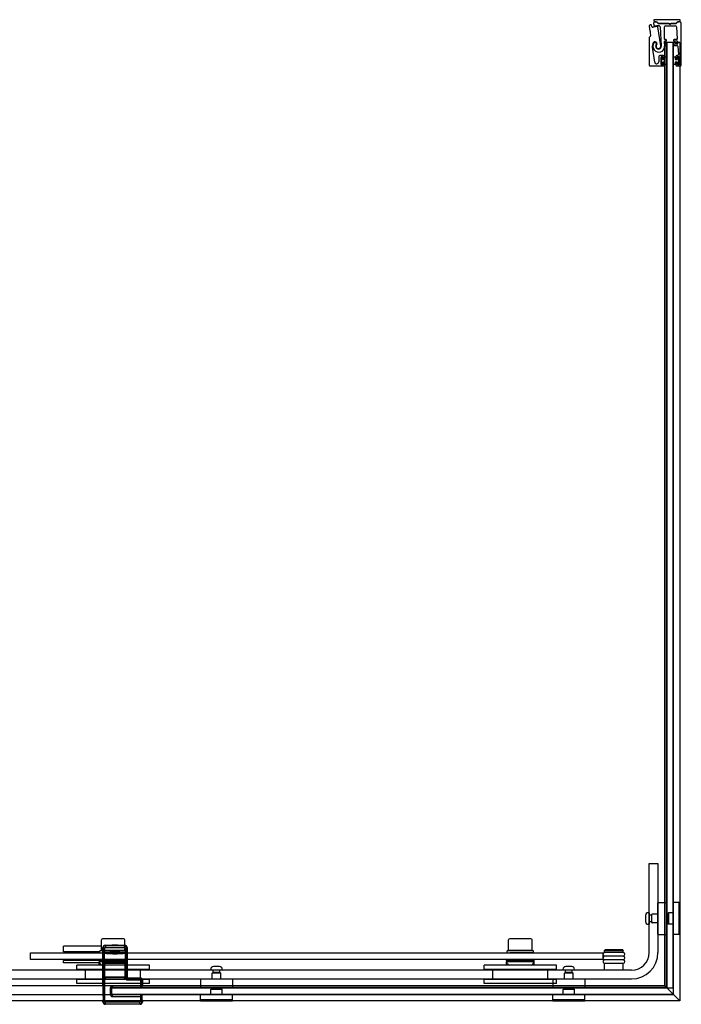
# Model space of a CAD drawing. Header units: millimetres. Extents: x 1653.199 to 1654.182, y -314.673 to -313.779.
# Tile 2 of 2: x 1653.581 to 1654.182, y -314.673 to -313.779. Entities that reach past the tile are written whole.
import ezdxf

# ---------------------------------------------------------------- set-up
doc = ezdxf.new("R2010")
doc.units = ezdxf.units.MM
doc.layers.add('SANINDUSA', color=3, linetype='CONTINUOUS')

msp = doc.modelspace()

# ---------------------------------------------------------------- linework, layer by layer
at = {"layer": 'SANINDUSA'}
for p, q in [((1654.15732, -313.78241), (1654.15775, -313.78439)), ((1654.15756, -313.77883), (1654.15756, -313.77982)), ((1654.18149, -313.77883), (1654.15756, -313.77883)), ((1654.15955, -313.78089), (1654.15855, -313.78089)), ((1654.15856, -313.78082), (1654.15954, -313.78082)), ((1654.15954, -313.78089), (1654.15955, -313.78089)), ((1654.16116, -313.7821), (1654.16025, -313.78119)), ((1654.1605, -313.78122), (1654.16141, -313.78211)), ((1654.16186, -313.7823), (1654.17745, -313.7823)), ((1654.17123, -313.78239), (1654.16187, -313.78239)), ((1654.17188, -313.78295), (1654.1714, -313.78247)), ((1654.17307, -313.78247), (1654.17259, -313.78295)), ((1654.17746, -313.78239), (1654.17325, -313.78239)), ((1654.17791, -313.78211), (1654.17882, -313.78121)), ((1654.17907, -313.78119), (1654.17816, -313.7821)), ((1654.17976, -313.78082), (1654.18049, -313.78082)), ((1654.18124, -313.7809), (1654.17977, -313.7809)), ((1654.18149, -313.77982), (1654.18149, -313.77883)), ((1654.18249, -313.8199), (1654.18249, -313.78215)), ((1654.15328, -313.78473), (1654.15389, -313.78904)), ((1654.154, -313.78924), (1654.15437, -313.78951)), ((1654.1541, -313.79052), (1654.1545, -313.79338)), ((1654.15443, -313.78994), (1654.15415, -313.7903)), ((1654.15566, -313.78495), (1654.15528, -313.78371)), ((1654.16378, -313.80264), (1654.16125, -313.78542)), ((1654.16339, -313.78542), (1654.1643, -313.80281)), ((1654.16736, -313.79646), (1654.16736, -313.7854)), ((1654.16836, -313.7844), (1654.17704, -313.7844)), ((1654.17804, -313.78533), (1654.17883, -313.79642)), ((1654.15316, -313.79541), (1654.15316, -313.8199)), ((1654.15436, -313.7938), (1654.15345, -313.79471)), ((1654.16736, -313.80066), (1654.16736, -313.79866)), ((1654.16776, -313.79943), (1654.16746, -313.79943)), ((1654.16746, -314.65669), (1654.16746, -313.79943)), ((1654.16776, -313.79943), (1654.16812, -313.79943)), ((1654.16854, -313.79696), (1654.16786, -313.79696)), ((1654.16786, -313.79816), (1654.16854, -313.79816)), ((1654.16854, -313.80116), (1654.16786, -313.80116)), ((1654.16862, -313.79943), (1654.16812, -313.79943)), ((1654.16862, -313.79943), (1654.16896, -313.79943)), ((1654.17552, -313.79943), (1654.16896, -313.79943)), ((1654.16896, -314.65819), (1654.16896, -313.79943)), ((1654.16924, -313.79943), (1654.16924, -314.65843)), ((1654.17524, -313.79943), (1654.16924, -313.79943)), ((1654.17524, -314.65843), (1654.17524, -313.79943)), ((1654.17552, -314.66475), (1654.17552, -313.79943)), ((1654.17552, -313.79943), (1654.17582, -313.79943)), ((1654.17681, -313.79943), (1654.17582, -313.79943)), ((1654.17833, -313.79696), (1654.17594, -313.79696)), ((1654.17594, -313.79816), (1654.17848, -313.79816)), ((1654.17863, -313.80116), (1654.17594, -313.80116)), ((1654.17681, -313.79943), (1654.18001, -313.79943)), ((1654.17898, -313.79862), (1654.17912, -313.80062)), ((1654.18101, -313.79943), (1654.18001, -313.79943)), ((1654.18101, -313.79943), (1654.18101, -314.67024)), ((1654.15835, -313.81736), (1654.15622, -313.8039)), ((1654.16785, -313.80236), (1654.16854, -313.80236)), ((1654.17594, -313.80236), (1654.17878, -313.80236)), ((1654.17928, -313.80282), (1654.17981, -313.81033)), ((1654.16199, -313.8124), (1654.16199, -313.81707)), ((1654.16599, -313.8114), (1654.16299, -313.8114)), ((1654.16429, -313.8196), (1654.16429, -313.8127)), ((1654.16444, -313.81965), (1654.16444, -313.81265)), ((1654.16444, -313.81265), (1654.16544, -313.81265)), ((1654.16459, -313.8124), (1654.16529, -313.8124)), ((1654.16544, -313.81265), (1654.16544, -313.8149)), ((1654.16544, -313.8149), (1654.16744, -313.8149)), ((1654.16744, -313.8174), (1654.16544, -313.8174)), ((1654.16544, -313.8174), (1654.16544, -313.81965)), ((1654.16559, -313.8127), (1654.16559, -313.8142)), ((1654.16559, -313.8181), (1654.16559, -313.8196)), ((1654.16589, -313.8145), (1654.16669, -313.8145)), ((1654.16669, -313.8178), (1654.16589, -313.8178)), ((1654.16699, -313.8142), (1654.16699, -313.8124)), ((1654.16699, -313.8199), (1654.16699, -313.8181)), ((1654.16744, -313.81265), (1654.16924, -313.81265)), ((1654.16744, -313.8149), (1654.16744, -313.81265)), ((1654.16744, -313.81965), (1654.16744, -313.8174)), ((1654.16924, -313.81265), (1654.16924, -313.81965)), ((1654.17524, -313.81265), (1654.17704, -313.81265)), ((1654.17524, -313.81965), (1654.17524, -313.81265)), ((1654.17704, -313.81265), (1654.17704, -313.8149)), ((1654.17704, -313.8149), (1654.17904, -313.8149)), ((1654.17704, -313.8174), (1654.17704, -313.81965)), ((1654.17904, -313.8174), (1654.17704, -313.8174)), ((1654.17749, -313.8124), (1654.17749, -313.8142)), ((1654.17749, -313.8181), (1654.17749, -313.8199)), ((1654.17779, -313.8145), (1654.17859, -313.8145)), ((1654.17859, -313.8178), (1654.17779, -313.8178)), ((1654.17882, -313.8114), (1654.17849, -313.8114)), ((1654.17889, -313.8142), (1654.17889, -313.8127)), ((1654.17889, -313.8196), (1654.17889, -313.8181)), ((1654.17904, -313.8149), (1654.17904, -313.81265)), ((1654.17904, -313.81265), (1654.18004, -313.81265)), ((1654.17904, -313.81965), (1654.17904, -313.8174)), ((1654.17919, -313.8124), (1654.17989, -313.8124)), ((1654.18004, -313.81265), (1654.18004, -313.81965)), ((1654.18019, -313.8127), (1654.18019, -313.8196)), ((1654.15416, -313.8209), (1654.16599, -313.8209)), ((1654.16544, -313.81965), (1654.16444, -313.81965)), ((1654.16529, -313.8199), (1654.16459, -313.8199)), ((1654.16924, -313.81965), (1654.16744, -313.81965)), ((1654.17704, -313.81965), (1654.17524, -313.81965)), ((1654.17849, -313.8209), (1654.18149, -313.8209)), ((1654.18004, -313.81965), (1654.17904, -313.81965)), ((1654.17989, -313.8199), (1654.17919, -313.8199)), ((1654.15324, -314.54543), (1654.16124, -314.54543)), ((1654.15324, -314.62643), (1654.15324, -314.54543)), ((1654.16124, -314.54543), (1654.16124, -314.62643)), ((1654.16124, -314.60963), (1654.16124, -314.58123)), ((1654.16154, -314.58093), (1654.16894, -314.58093)), ((1654.16924, -314.58123), (1654.16924, -314.60963)), ((1654.17524, -314.58123), (1654.17524, -314.60963)), ((1654.18014, -314.58093), (1654.17554, -314.58093)), ((1654.18024, -314.58093), (1654.18024, -314.60993)), ((1654.18124, -314.58093), (1654.18024, -314.58093)), ((1654.18124, -314.58093), (1654.18124, -314.60993)), ((1654.14994, -314.59274), (1654.14994, -314.59812)), ((1654.15324, -314.59018), (1654.1525, -314.59018)), ((1654.15324, -314.59018), (1654.15324, -314.60068)), ((1654.1553, -314.59243), (1654.15324, -314.59243)), ((1654.1553, -314.59243), (1654.1553, -314.59843)), ((1654.15561, -314.59297), (1654.1553, -314.59243)), ((1654.15574, -314.59913), (1654.15574, -314.59173)), ((1654.16124, -314.59143), (1654.15604, -314.59143)), ((1654.17024, -314.59143), (1654.16924, -314.59143)), ((1654.17024, -314.59083), (1654.17074, -314.59033)), ((1654.17024, -314.59083), (1654.17024, -314.60003)), ((1654.17074, -314.59033), (1654.17074, -314.60053)), ((1654.17524, -314.59033), (1654.17074, -314.59033)), ((1654.15324, -314.60068), (1654.1525, -314.60068)), ((1654.1553, -314.59843), (1654.15324, -314.59843)), ((1654.15561, -314.59789), (1654.1553, -314.59843)), ((1654.16124, -314.59943), (1654.15604, -314.59943)), ((1654.17024, -314.59943), (1654.16924, -314.59943)), ((1654.17024, -314.60003), (1654.17074, -314.60053)), ((1654.17524, -314.60053), (1654.17074, -314.60053)), ((1653.65559, -314.62444), (1653.65559, -314.61494)), ((1653.67589, -314.61394), (1653.65659, -314.61394)), ((1653.67689, -314.62444), (1653.67689, -314.61494)), ((1654.02559, -314.62444), (1654.02559, -314.61494)), ((1654.04589, -314.61394), (1654.02659, -314.61394)), ((1654.04689, -314.62444), (1654.04689, -314.61494)), ((1654.16154, -314.60993), (1654.16894, -314.60993)), ((1654.18014, -314.60993), (1654.17554, -314.60993)), ((1654.18124, -314.60993), (1654.18024, -314.60993)), ((1653.65559, -314.62074), (1653.62124, -314.62074)), ((1653.62124, -314.62574), (1653.62124, -314.62074)), ((1653.67689, -314.62444), (1653.65559, -314.62444)), ((1653.65694, -314.62179), (1653.65734, -314.62218)), ((1653.65694, -314.65617), (1653.65694, -314.62179)), ((1653.65734, -314.62218), (1653.65884, -314.62218)), ((1653.65734, -314.62218), (1653.65734, -314.62473)), ((1653.65774, -314.62474), (1653.65774, -314.62444)), ((1653.65884, -314.62473), (1653.65884, -314.62218)), ((1653.65934, -314.62018), (1653.65894, -314.61979)), ((1653.65894, -314.61979), (1653.66533, -314.61979)), ((1653.67655, -314.62018), (1653.65934, -314.62018)), ((1653.65934, -314.62018), (1653.65934, -314.62168)), ((1653.65934, -314.62168), (1653.67655, -314.62168)), ((1653.66556, -314.61956), (1653.66529, -314.61982)), ((1653.67059, -314.61982), (1653.66529, -314.61982)), ((1653.66548, -314.61994), (1653.66529, -314.61982)), ((1653.6704, -314.61994), (1653.66548, -314.61994)), ((1653.66556, -314.61956), (1653.67033, -314.61956)), ((1653.67033, -314.61956), (1653.67059, -314.61982)), ((1653.6704, -314.61994), (1653.67059, -314.61982)), ((1653.67055, -314.61979), (1653.67694, -314.61979)), ((1653.67474, -314.62473), (1653.67474, -314.62444)), ((1653.67694, -314.61979), (1653.67655, -314.62018)), ((1653.67655, -314.62168), (1653.67655, -314.62018)), ((1653.67705, -314.62218), (1653.67705, -314.62473)), ((1653.67705, -314.62218), (1653.67855, -314.62218)), ((1653.67855, -314.62218), (1653.67894, -314.62179)), ((1653.67855, -314.62473), (1653.67855, -314.62218)), ((1653.67894, -314.62179), (1653.67894, -314.64843)), ((1654.04689, -314.62444), (1654.02559, -314.62444)), ((1654.02774, -314.62474), (1654.02774, -314.62444)), ((1654.04474, -314.62473), (1654.04474, -314.62444)), ((1654.11324, -314.62403), (1654.11274, -314.62453)), ((1654.12974, -314.62453), (1654.11274, -314.62453)), ((1654.11274, -314.62603), (1654.11274, -314.62453)), ((1654.12924, -314.62403), (1654.11324, -314.62403)), ((1654.12924, -314.62403), (1654.12974, -314.62453)), ((1654.12974, -314.62603), (1654.12974, -314.62453)), ((1653.59124, -314.62674), (1654.11124, -314.62674)), ((1653.59124, -314.63274), (1653.59124, -314.62674)), ((1654.11124, -314.63274), (1653.59124, -314.63274)), ((1653.65424, -314.62574), (1653.62124, -314.62574)), ((1653.62174, -314.62574), (1653.62174, -314.62674)), ((1653.62224, -314.63274), (1653.62224, -314.63374)), ((1653.65374, -314.63374), (1653.65374, -314.63274)), ((1653.65424, -314.62674), (1653.65424, -314.62474)), ((1653.65702, -314.62699), (1653.65705, -314.62498)), ((1653.65702, -314.62699), (1653.65852, -314.62699)), ((1653.65702, -314.62699), (1653.65702, -314.63349)), ((1653.65702, -314.63349), (1653.65852, -314.63349)), ((1653.65702, -314.63349), (1653.65705, -314.63549)), ((1653.65706, -314.62498), (1653.65734, -314.62473)), ((1653.65884, -314.62473), (1653.65734, -314.62473)), ((1653.65841, -314.62648), (1653.6587, -314.62622)), ((1653.65852, -314.63349), (1653.65852, -314.62699)), ((1653.6587, -314.62622), (1653.65884, -314.62473)), ((1653.66494, -314.62669), (1653.67094, -314.6267)), ((1653.66509, -314.62671), (1653.66507, -314.62669)), ((1653.67079, -314.62671), (1653.66509, -314.62671)), ((1653.66548, -314.62694), (1653.66509, -314.62671)), ((1653.6704, -314.62694), (1653.66548, -314.62694)), ((1653.66553, -314.62715), (1653.67036, -314.62715)), ((1653.66594, -314.62756), (1653.66553, -314.62715)), ((1653.66594, -314.62756), (1653.66994, -314.62756)), ((1653.66994, -314.62756), (1653.67036, -314.62715)), ((1653.6704, -314.62694), (1653.67079, -314.62671)), ((1653.67079, -314.62671), (1653.67081, -314.62669)), ((1653.67404, -314.62674), (1653.67404, -314.62674)), ((1653.67855, -314.62473), (1653.67705, -314.62473)), ((1653.67705, -314.62473), (1653.67719, -314.62622)), ((1653.67719, -314.62622), (1653.67747, -314.62647)), ((1653.67736, -314.62699), (1653.67886, -314.62699)), ((1653.67736, -314.62699), (1653.67736, -314.63349)), ((1653.67824, -314.62673), (1653.67824, -314.62473)), ((1653.67855, -314.62473), (1653.67883, -314.62498)), ((1653.67874, -314.63374), (1653.67874, -314.63274)), ((1653.67884, -314.62498), (1653.67887, -314.62699)), ((1653.67886, -314.63349), (1653.67886, -314.62699)), ((1654.02374, -314.63374), (1654.02374, -314.63274)), ((1654.02424, -314.62674), (1654.02424, -314.62474)), ((1654.04404, -314.62674), (1654.04404, -314.62674)), ((1654.04824, -314.62673), (1654.04824, -314.62473)), ((1654.04874, -314.63374), (1654.04874, -314.63274)), ((1654.11124, -314.62674), (1654.11124, -314.63274)), ((1654.12974, -314.62603), (1654.11274, -314.62603)), ((1654.12974, -314.62638), (1654.11274, -314.62638)), ((1654.11274, -314.62938), (1654.12974, -314.62938)), ((1654.12974, -314.62973), (1654.11274, -314.62973)), ((1654.11274, -314.63273), (1654.12974, -314.63273)), ((1654.12974, -314.63308), (1654.11274, -314.63308)), ((1654.11424, -314.62638), (1654.11424, -314.62603)), ((1654.11424, -314.62973), (1654.11424, -314.62938)), ((1654.11424, -314.63308), (1654.11424, -314.63273)), ((1654.12824, -314.62638), (1654.12824, -314.62603)), ((1654.12824, -314.62973), (1654.12824, -314.62938)), ((1654.12824, -314.63308), (1654.12824, -314.63273)), ((1654.13724, -314.64243), (1653.26827, -314.64243)), ((1653.65374, -314.63374), (1653.62124, -314.63374)), ((1653.62124, -314.63574), (1653.62124, -314.63374)), ((1653.65374, -314.63574), (1653.62124, -314.63574)), ((1653.69924, -314.63793), (1653.63324, -314.63793)), ((1653.63324, -314.64193), (1653.63324, -314.63793)), ((1653.69924, -314.64193), (1653.63324, -314.64193)), ((1653.64124, -314.65093), (1653.64124, -314.64193)), ((1653.65374, -314.63374), (1653.65374, -314.63474)), ((1653.65374, -314.63374), (1653.67874, -314.63374)), ((1653.65374, -314.63374), (1653.65374, -314.63374)), ((1653.65374, -314.63574), (1653.65374, -314.63474)), ((1653.67874, -314.63474), (1653.65374, -314.63474)), ((1653.65374, -314.63793), (1653.65374, -314.63574)), ((1653.6546, -314.63663), (1653.65409, -314.63474)), ((1653.67643, -314.63774), (1653.65605, -314.63774)), ((1653.65706, -314.63549), (1653.65734, -314.63575)), ((1653.65722, -314.6477), (1653.65722, -314.63732)), ((1653.65722, -314.63732), (1653.65722, -314.63732)), ((1653.65722, -314.6477), (1653.65722, -314.63732)), ((1653.65724, -314.63612), (1653.65734, -314.63602)), ((1653.65894, -314.63612), (1653.65724, -314.63612)), ((1653.65724, -314.63632), (1653.65734, -314.63622)), ((1653.65734, -314.63575), (1653.65884, -314.63575)), ((1653.65734, -314.63575), (1653.65734, -314.63602)), ((1653.65734, -314.63622), (1653.65734, -314.6488)), ((1653.65841, -314.634), (1653.6587, -314.63425)), ((1653.65884, -314.63575), (1653.6587, -314.63425)), ((1653.65884, -314.636), (1653.65884, -314.63575)), ((1653.65884, -314.636), (1653.67705, -314.636)), ((1653.65884, -314.64883), (1653.65884, -314.6362)), ((1653.65884, -314.6362), (1653.67705, -314.6362)), ((1653.65894, -314.63612), (1653.65902, -314.63604)), ((1653.65902, -314.63604), (1653.65902, -314.6362)), ((1653.65952, -314.63603), (1653.67636, -314.63603)), ((1653.65952, -314.6362), (1653.65952, -314.63603)), ((1653.67636, -314.63603), (1653.67636, -314.6362)), ((1653.67686, -314.63604), (1653.67695, -314.63612)), ((1653.67686, -314.6362), (1653.67686, -314.63604)), ((1653.67865, -314.63612), (1653.67695, -314.63612)), ((1653.67719, -314.63426), (1653.67705, -314.63575)), ((1653.67705, -314.63575), (1653.67855, -314.63575)), ((1653.67705, -314.63575), (1653.67705, -314.636)), ((1653.67705, -314.6362), (1653.67705, -314.64883)), ((1653.67719, -314.63426), (1653.67747, -314.634)), ((1653.67736, -314.63349), (1653.67886, -314.63349)), ((1653.67788, -314.63663), (1653.67839, -314.63474)), ((1653.67855, -314.63575), (1653.67883, -314.6355)), ((1653.67855, -314.63602), (1653.67855, -314.63575)), ((1653.67855, -314.63602), (1653.67865, -314.63612)), ((1653.67855, -314.6488), (1653.67855, -314.63622)), ((1653.67855, -314.63622), (1653.67865, -314.63632)), ((1653.67866, -314.63732), (1653.67867, -314.63732)), ((1653.67866, -314.63732), (1653.67866, -314.6477)), ((1653.67867, -314.63732), (1653.67867, -314.6477)), ((1653.67874, -314.63474), (1653.67874, -314.63374)), ((1653.67874, -314.63574), (1653.67874, -314.63474)), ((1653.67874, -314.63793), (1653.67874, -314.63574)), ((1653.67884, -314.6355), (1653.67886, -314.63349)), ((1653.69124, -314.65093), (1653.69124, -314.64193)), ((1653.69924, -314.64193), (1653.69924, -314.63793)), ((1653.75499, -314.64243), (1653.75499, -314.64169)), ((1653.76549, -314.64243), (1653.75499, -314.64243)), ((1653.75724, -314.6445), (1653.75724, -314.64243)), ((1653.76293, -314.63913), (1653.75755, -314.63913)), ((1653.76324, -314.6445), (1653.76324, -314.64243)), ((1653.76549, -314.64243), (1653.76549, -314.64169)), ((1654.06924, -314.63793), (1654.00324, -314.63793)), ((1654.00324, -314.64193), (1654.00324, -314.63793)), ((1654.06924, -314.64193), (1654.00324, -314.64193)), ((1654.01124, -314.65093), (1654.01124, -314.64193)), ((1654.02374, -314.63374), (1654.02374, -314.63474)), ((1654.02374, -314.63374), (1654.04874, -314.63374)), ((1654.02374, -314.63374), (1654.02374, -314.63374)), ((1654.02374, -314.63574), (1654.02374, -314.63474)), ((1654.04874, -314.63474), (1654.02374, -314.63474)), ((1654.02374, -314.63793), (1654.02374, -314.63574)), ((1654.0246, -314.63663), (1654.02409, -314.63474)), ((1654.04643, -314.63774), (1654.02604, -314.63774)), ((1654.04788, -314.63663), (1654.04839, -314.63474)), ((1654.04874, -314.63474), (1654.04874, -314.63374)), ((1654.04874, -314.63574), (1654.04874, -314.63474)), ((1654.04874, -314.63793), (1654.04874, -314.63574)), ((1654.06124, -314.65093), (1654.06124, -314.64193)), ((1654.06924, -314.64193), (1654.06924, -314.63793)), ((1654.07499, -314.64243), (1654.07499, -314.64169)), ((1654.08549, -314.64243), (1654.07499, -314.64243)), ((1654.07724, -314.6445), (1654.07724, -314.64243)), ((1654.08293, -314.63913), (1654.07755, -314.63913)), ((1654.08324, -314.6445), (1654.08324, -314.64243)), ((1654.08549, -314.64243), (1654.08549, -314.64169)), ((1654.11274, -314.63608), (1654.12974, -314.63608)), ((1654.12974, -314.63643), (1654.11274, -314.63643)), ((1654.11274, -314.64243), (1654.11274, -314.63643)), ((1654.11424, -314.63643), (1654.11424, -314.63608)), ((1654.12824, -314.63643), (1654.12824, -314.63608)), ((1654.12974, -314.64243), (1654.12974, -314.63643)), ((1653.26827, -314.65043), (1654.13724, -314.65043)), ((1653.69924, -314.65093), (1653.63324, -314.65093)), ((1653.63324, -314.65443), (1653.63324, -314.65093)), ((1653.65722, -314.6477), (1653.65722, -314.6477)), ((1653.65734, -314.6488), (1653.65724, -314.6487)), ((1653.65734, -314.649), (1653.65724, -314.6489)), ((1653.65724, -314.6489), (1653.65894, -314.6489)), ((1653.65734, -314.649), (1653.65734, -314.67104)), ((1653.67705, -314.64883), (1653.65884, -314.64883)), ((1653.65884, -314.67104), (1653.65884, -314.64903)), ((1653.67706, -314.64903), (1653.65884, -314.64903)), ((1653.65902, -314.64899), (1653.65894, -314.6489)), ((1653.65902, -314.64883), (1653.65902, -314.64899)), ((1653.65952, -314.649), (1653.65952, -314.64883)), ((1653.67636, -314.649), (1653.65952, -314.649)), ((1653.67636, -314.64883), (1653.67636, -314.649)), ((1653.67686, -314.64899), (1653.67686, -314.64883)), ((1653.67695, -314.6489), (1653.67686, -314.64899)), ((1653.67695, -314.6489), (1653.67866, -314.6489)), ((1653.67706, -314.64903), (1653.67856, -314.64901)), ((1653.67865, -314.6487), (1653.67855, -314.6488)), ((1653.67866, -314.6489), (1653.67856, -314.649)), ((1653.67867, -314.6477), (1653.67866, -314.6477)), ((1653.67894, -314.64843), (1653.67866, -314.64872)), ((1653.67866, -314.64872), (1653.67866, -314.6489)), ((1653.67955, -314.64983), (1653.67994, -314.64943)), ((1653.69055, -314.64983), (1653.67955, -314.64983)), ((1653.67955, -314.64983), (1653.67955, -314.65133)), ((1653.67955, -314.65133), (1653.69055, -314.65133)), ((1653.67994, -314.64943), (1653.69094, -314.64943)), ((1653.69094, -314.64943), (1653.69055, -314.64983)), ((1653.69055, -314.65133), (1653.69055, -314.64983)), ((1653.69924, -314.65443), (1653.69924, -314.65093)), ((1653.74574, -314.65073), (1653.74574, -314.65813)), ((1653.74604, -314.65043), (1653.77444, -314.65043)), ((1653.75624, -314.65043), (1653.75624, -314.64523)), ((1653.75654, -314.64493), (1653.76394, -314.64493)), ((1653.76324, -314.6445), (1653.75724, -314.6445)), ((1653.75778, -314.64481), (1653.75724, -314.6445)), ((1653.7627, -314.64481), (1653.76324, -314.6445)), ((1653.76424, -314.65043), (1653.76424, -314.64523)), ((1653.77474, -314.65073), (1653.77474, -314.65813)), ((1654.06924, -314.65093), (1654.00324, -314.65093)), ((1654.00324, -314.65443), (1654.00324, -314.65093)), ((1654.06574, -314.65073), (1654.06574, -314.65813)), ((1654.06604, -314.65043), (1654.09444, -314.65043)), ((1654.06924, -314.65443), (1654.06924, -314.65093)), ((1654.07624, -314.65043), (1654.07624, -314.64523)), ((1654.07654, -314.64493), (1654.08394, -314.64493)), ((1654.08324, -314.6445), (1654.07724, -314.6445)), ((1654.07778, -314.64481), (1654.07724, -314.6445)), ((1654.0827, -314.64481), (1654.08324, -314.6445)), ((1654.08424, -314.65043), (1654.08424, -314.64523)), ((1654.09474, -314.65073), (1654.09474, -314.65813)), ((1654.16746, -314.65669), (1653.46115, -314.65669)), ((1653.69924, -314.65443), (1653.63324, -314.65443)), ((1653.65694, -314.65617), (1653.65698, -314.65621)), ((1653.65699, -314.65706), (1653.65699, -314.66323)), ((1653.66365, -314.65852), (1653.66515, -314.65852)), ((1653.66365, -314.65852), (1653.66365, -314.66434)), ((1653.66515, -314.66475), (1653.66515, -314.65669)), ((1653.66515, -314.65843), (1654.17515, -314.65843)), ((1653.66515, -314.66443), (1653.66515, -314.65843)), ((1653.66515, -314.66434), (1653.66515, -314.65852)), ((1653.66544, -314.65823), (1653.66566, -314.65802)), ((1653.69126, -314.65823), (1653.66544, -314.65823)), ((1653.66566, -314.65652), (1653.66566, -314.65802)), ((1653.69105, -314.65652), (1653.66566, -314.65652)), ((1653.66566, -314.65802), (1653.69105, -314.65802)), ((1654.16896, -314.65819), (1653.68015, -314.65819)), ((1653.69105, -314.65183), (1653.69255, -314.65183)), ((1653.69105, -314.65183), (1653.69105, -314.65652)), ((1653.69105, -314.65652), (1653.69105, -314.65802)), ((1653.69255, -314.65652), (1653.69105, -314.65652)), ((1653.69105, -314.65802), (1653.69126, -314.65823)), ((1653.69255, -314.65183), (1653.69294, -314.65143)), ((1653.69255, -314.65652), (1653.69255, -314.65183)), ((1653.69276, -314.65673), (1653.69255, -314.65652)), ((1653.69277, -314.65634), (1653.69294, -314.65617)), ((1653.69294, -314.65143), (1653.69294, -314.65617)), ((1653.77444, -314.65843), (1653.74604, -314.65843)), ((1653.75564, -314.65943), (1653.75514, -314.65993)), ((1653.76534, -314.65993), (1653.75514, -314.65993)), ((1653.75514, -314.66443), (1653.75514, -314.65993)), ((1653.76484, -314.65943), (1653.75564, -314.65943)), ((1653.75624, -314.65943), (1653.75624, -314.65843)), ((1653.76424, -314.65943), (1653.76424, -314.65843)), ((1653.76484, -314.65943), (1653.76534, -314.65993)), ((1653.76534, -314.66443), (1653.76534, -314.65993)), ((1654.06924, -314.65443), (1654.00324, -314.65443)), ((1654.09444, -314.65843), (1654.06604, -314.65843)), ((1654.07564, -314.65943), (1654.07514, -314.65993)), ((1654.08534, -314.65993), (1654.07514, -314.65993)), ((1654.07514, -314.66443), (1654.07514, -314.65993)), ((1654.08484, -314.65943), (1654.07564, -314.65943)), ((1654.07624, -314.65943), (1654.07624, -314.65843)), ((1654.08424, -314.65943), (1654.08424, -314.65843)), ((1654.08484, -314.65943), (1654.08534, -314.65993)), ((1654.08534, -314.66443), (1654.08534, -314.65993)), ((1654.18101, -314.67024), (1654.16746, -314.65669)), ((1654.16924, -314.65843), (1654.17524, -314.65843)), ((1654.17515, -314.65843), (1654.17515, -314.66443)), ((1654.17552, -314.66475), (1653.46115, -314.66475)), ((1653.65701, -314.66423), (1653.6571, -314.6647)), ((1653.65712, -314.66604), (1653.65712, -314.66924)), ((1653.66365, -314.66434), (1653.66515, -314.66434)), ((1654.17515, -314.66443), (1653.66515, -314.66443)), ((1653.66544, -314.66463), (1653.69126, -314.66463)), ((1653.66566, -314.66485), (1653.66544, -314.66463)), ((1653.66566, -314.66635), (1653.66566, -314.66485)), ((1653.69105, -314.66485), (1653.66566, -314.66485)), ((1653.66566, -314.66635), (1653.69105, -314.66635)), ((1653.69126, -314.66463), (1653.69105, -314.66485)), ((1653.69105, -314.66485), (1653.69105, -314.66635)), ((1653.69105, -314.66635), (1653.69255, -314.66635)), ((1653.69105, -314.66635), (1653.69105, -314.67104)), ((1653.69255, -314.66635), (1653.69276, -314.66613)), ((1653.69255, -314.67104), (1653.69255, -314.66635)), ((1653.69276, -314.66924), (1653.69276, -314.66613)), ((1653.74574, -314.66933), (1653.74574, -314.66473)), ((1653.77444, -314.66443), (1653.74604, -314.66443)), ((1653.77474, -314.66933), (1653.77474, -314.66473)), ((1654.06574, -314.66933), (1654.06574, -314.66473)), ((1654.09444, -314.66443), (1654.06604, -314.66443)), ((1654.09474, -314.66933), (1654.09474, -314.66473)), ((1654.18101, -314.67024), (1653.2677, -314.67024)), ((1653.6571, -314.67059), (1653.65694, -314.67075)), ((1653.65694, -314.67143), (1653.65694, -314.67075)), ((1653.65734, -314.67104), (1653.65694, -314.67143)), ((1653.65734, -314.67104), (1653.65884, -314.67104)), ((1653.65894, -314.67343), (1653.65934, -314.67304)), ((1653.69094, -314.67343), (1653.65894, -314.67343)), ((1653.65934, -314.67304), (1653.65934, -314.67154)), ((1653.69055, -314.67154), (1653.65934, -314.67154)), ((1653.65934, -314.67304), (1653.69055, -314.67304)), ((1653.69055, -314.67304), (1653.69055, -314.67154)), ((1653.69055, -314.67304), (1653.69094, -314.67343)), ((1653.69255, -314.67104), (1653.69105, -314.67104)), ((1653.69294, -314.67143), (1653.69255, -314.67104)), ((1653.69294, -314.67075), (1653.69278, -314.67059)), ((1653.69294, -314.67075), (1653.69294, -314.67143)), ((1653.77474, -314.66943), (1653.74574, -314.66943)), ((1653.74574, -314.67043), (1653.74574, -314.66943)), ((1653.77474, -314.67043), (1653.74574, -314.67043)), ((1653.77474, -314.67043), (1653.77474, -314.66943)), ((1654.09474, -314.66943), (1654.06574, -314.66943)), ((1654.06574, -314.67043), (1654.06574, -314.66943)), ((1654.09474, -314.67043), (1654.06574, -314.67043)), ((1654.09474, -314.67043), (1654.09474, -314.66943))]:
    msp.add_line(p, q, dxfattribs=at)
for centre, radius, start, end in [((1654.16171, -313.80295), 0.02081, 109.8637, 112.04163), ((1654.15481, -313.78385), 0.0005, 17.04088, 109.8637), ((1654.15855, -313.78214), 0.00125, 90, 192.04088), ((1654.15856, -313.77982), 0.001, 180, 270), ((1654.15954, -313.78217), 0.00135, 45, 90), ((1654.15954, -313.78189), 0.001, 45, 90), ((1654.16187, -313.78139), 0.001, 225, 270), ((1654.16186, -313.78165), 0.00065, 225.61761, 270), ((1654.17123, -313.78264), 0.00025, 45, 90), ((1654.17224, -313.78259), 0.0005, 225, 315), ((1654.17325, -313.78264), 0.00025, 90, 135), ((1654.17745, -313.78165), 0.00065, 270, 314.5552), ((1654.17746, -313.78139), 0.001, 270, 315.0893), ((1654.17976, -313.78217), 0.00135, 90, 134.5552), ((1654.17978, -313.7819), 0.001, 90.5341, 135.0893), ((1654.18049, -313.77982), 0.001, 270, 0), ((1654.18124, -313.78215), 0.00125, 0, 90), ((1654.15427, -313.78459), 0.001, 112.04163, 188), ((1654.15418, -313.789), 0.0003, 188, 233), ((1654.15439, -313.79048), 0.0003, 143, 188), ((1654.15419, -313.78975), 0.0003, 323, 53), ((1654.15662, -313.78466), 0.001, 197.04088, 285.53185), ((1654.16171, -313.80295), 0.01799, 93.12571, 105.53185), ((1654.15823, -313.78428), 0.0005, 192.04088, 280.53185), ((1654.16171, -313.80295), 0.01849, 87.75015, 100.53185), ((1654.16075, -313.78549), 0.0005, 8.37556, 93.12571), ((1654.16239, -313.78548), 0.001, 3, 87.75015), ((1654.16836, -313.7854), 0.001, 90, 180), ((1654.17704, -313.7854), 0.001, 4.05698, 90), ((1654.15416, -313.79541), 0.001, 135, 180), ((1654.154, -313.79345), 0.0005, 315, 8), ((1654.16212, -313.80296), 0.00598, 145.53071, 188.99386), ((1654.16198, -313.80303), 0.00537, 145.37372, 1.62094), ((1654.15865, -313.80058), 0.00177, 322.18488, 145.53071), ((1654.15859, -313.80068), 0.00125, 323.97828, 145.37372), ((1654.16171, -313.80295), 0.0026, 143.97828, 3), ((1654.16786, -313.79646), 0.0005, 180, 270), ((1654.16786, -313.79866), 0.0005, 90, 180), ((1654.16786, -313.80066), 0.0005, 180, 270), ((1654.16854, -313.79756), 0.0006, 270, 90), ((1654.16854, -313.80176), 0.0006, 270, 90), ((1654.17594, -313.79756), 0.0006, 90, 270), ((1654.17594, -313.80176), 0.0006, 90, 270), ((1654.17833, -313.79646), 0.0005, 270, 4.05698), ((1654.17848, -313.79866), 0.0005, 4.05698, 90), ((1654.17863, -313.80066), 0.0005, 270, 4.05698), ((1654.16171, -313.80295), 0.0021, 142.18488, 8.37556), ((1654.16785, -313.80286), 0.0005, 90, 181.62094), ((1654.17878, -313.80286), 0.0005, 4.05698, 90), ((1654.17882, -313.8104), 0.001, 270, 4.05698), ((1654.16016, -313.81707), 0.00183, 188.99386, 0), ((1654.16299, -313.8124), 0.001, 90, 180), ((1654.16459, -313.8127), 0.0003, 90, 180), ((1654.16529, -313.8127), 0.0003, 0, 90), ((1654.16589, -313.8142), 0.0003, 180, 270), ((1654.16589, -313.8181), 0.0003, 90, 180), ((1654.16599, -313.8124), 0.001, 0, 90), ((1654.16669, -313.8142), 0.0003, 270, 0), ((1654.16669, -313.8181), 0.0003, 0, 90), ((1654.17849, -313.8124), 0.001, 90, 180), ((1654.17779, -313.8142), 0.0003, 180, 270), ((1654.17779, -313.8181), 0.0003, 90, 180), ((1654.17859, -313.8142), 0.0003, 270, 0), ((1654.17859, -313.8181), 0.0003, 0, 90), ((1654.17919, -313.8127), 0.0003, 90, 180), ((1654.17989, -313.8127), 0.0003, 0, 90), ((1654.15416, -313.8199), 0.001, 180, 270), ((1654.16459, -313.8196), 0.0003, 180, 270), ((1654.16529, -313.8196), 0.0003, 270, 0), ((1654.16599, -313.8199), 0.001, 270, 0), ((1654.17849, -313.8199), 0.001, 180, 270), ((1654.17919, -313.8196), 0.0003, 180, 270), ((1654.17989, -313.8196), 0.0003, 270, 0), ((1654.18149, -313.8199), 0.001, 270, 0), ((1654.16154, -314.58123), 0.0003, 90, 180), ((1654.16894, -314.58123), 0.0003, 0, 90), ((1654.17554, -314.58123), 0.0003, 90, 180), ((1654.18014, -314.58103), 0.0001, 0, 90), ((1654.1525, -314.59274), 0.00256, 90, 180), ((1654.15574, -314.5929), 0.000144, 210, 269.84522), ((1654.15604, -314.59173), 0.0003, 90, 180), ((1654.1525, -314.59812), 0.00256, 180, 270), ((1654.15574, -314.59796), 0.000144, 90.15478, 150), ((1654.15604, -314.59913), 0.0003, 180, 270), ((1653.65659, -314.61494), 0.001, 90, 180), ((1653.67589, -314.61494), 0.001, 0, 90), ((1654.02659, -314.61494), 0.001, 90, 180), ((1654.04589, -314.61494), 0.001, 0, 90), ((1654.16154, -314.60963), 0.0003, 180, 270), ((1654.16894, -314.60963), 0.0003, 270, 0), ((1654.17554, -314.60963), 0.0003, 180, 270), ((1654.18014, -314.60983), 0.0001, 270, 0), ((1653.66541, -314.62006), 0.000144, 338.24466, 60), ((1653.67047, -314.62006), 0.000144, 120, 201.75534), ((1653.66793, -314.52688), 0.10005, 264.54353, 268.56407), ((1653.66057, -314.62629), 0.00217, 185.00495, 198.86511), ((1653.66057, -314.63419), 0.00217, 161.13243, 174.99751), ((1653.66793, -314.52688), 0.10055, 264.63273, 268.78175), ((1653.66793, -314.7336), 0.10055, 84.61508, 95.36727), ((1653.66793, -314.52688), 0.09977, 264.69184, 275.32621), ((1653.66793, -314.52688), 0.09827, 264.69184, 275.32621), ((1653.66511, -314.62607), 0.000652, 254.7859, 270.44944), ((1653.66541, -314.62706), 0.000144, 323.70764, 60), ((1653.66793, -314.52688), 0.10055, 271.23628, 275.38492), ((1653.67047, -314.62706), 0.000144, 120, 216.29236), ((1653.66793, -314.52688), 0.10005, 271.45448, 275.47448), ((1653.67531, -314.62628), 0.00217, 341.09228, 354.9415), ((1654.11274, -314.62788), 0.0015, 90, 270), ((1654.11274, -314.63123), 0.0015, 90, 270), ((1654.11274, -314.63458), 0.0015, 90, 270), ((1654.12974, -314.62788), 0.0015, 270, 90), ((1654.12974, -314.63123), 0.0015, 270, 90), ((1654.12974, -314.63458), 0.0015, 270, 90), ((1654.13724, -314.62643), 0.024, 270, 0), ((1654.13724, -314.62643), 0.016, 270, 0), ((1653.65605, -314.63624), 0.0015, 195.06623, 270), ((1653.65765, -314.63824), 0.0005, 37.38497, 90), ((1653.66793, -314.7336), 0.10005, 84.52552, 95.45647), ((1653.66793, -314.7336), 0.09977, 84.67379, 95.30816), ((1653.66793, -314.7336), 0.09827, 84.67379, 95.30816), ((1653.67483, -314.63824), 0.0005, 90, 142.61503), ((1653.67643, -314.63624), 0.0015, 270, 344.93377), ((1653.67531, -314.63419), 0.00217, 5.05604, 18.91019), ((1653.75755, -314.64169), 0.00256, 90, 180), ((1653.76293, -314.64169), 0.00256, 0, 90), ((1654.02604, -314.63624), 0.0015, 195.06623, 270), ((1654.02765, -314.63824), 0.0005, 37.38497, 90), ((1654.04482, -314.63824), 0.0005, 90, 142.61503), ((1654.04643, -314.63624), 0.0015, 270, 344.93377), ((1654.07755, -314.64169), 0.00256, 90, 180), ((1654.08293, -314.64169), 0.00256, 0, 90), ((1653.74604, -314.65073), 0.0003, 90, 180), ((1653.75654, -314.64523), 0.0003, 90, 180), ((1653.75771, -314.64493), 0.000144, 0.15478, 60), ((1653.76277, -314.64493), 0.000144, 120, 179.84522), ((1653.76394, -314.64523), 0.0003, 0, 90), ((1653.77444, -314.65073), 0.0003, 0, 90), ((1654.06604, -314.65073), 0.0003, 90, 180), ((1654.07654, -314.64523), 0.0003, 90, 180), ((1654.07771, -314.64493), 0.000144, 0.15478, 60), ((1654.08277, -314.64493), 0.000144, 120, 179.84522), ((1654.08394, -314.64523), 0.0003, 0, 90), ((1654.09444, -314.65073), 0.0003, 0, 90), ((1653.66566, -314.65852), 0.000501, 135.00449, 179.98107), ((1653.69116, -314.65672), 0.0016, 350.22471, 359.46088), ((1653.74604, -314.65813), 0.0003, 180, 270), ((1653.77444, -314.65813), 0.0003, 270, 0), ((1654.06604, -314.65813), 0.0003, 180, 270), ((1654.09444, -314.65813), 0.0003, 270, 0), ((1653.66566, -314.66434), 0.000501, 180.01902, 224.99542), ((1653.74604, -314.66473), 0.0003, 90, 180), ((1653.77444, -314.66473), 0.0003, 0, 90), ((1654.06604, -314.66473), 0.0003, 90, 180), ((1654.09444, -314.66473), 0.0003, 0, 90), ((1653.74584, -314.66933), 0.0001, 180, 270), ((1653.77464, -314.66933), 0.0001, 270, 0), ((1654.06584, -314.66933), 0.0001, 180, 270), ((1654.09464, -314.66933), 0.0001, 270, 0)]:
    msp.add_arc(centre, radius, start, end, dxfattribs=at)
for centre, major_axis, ratio, start_param, end_param in [((1653.65894, -314.62179), (-0.00141, 0.00141), 0.999695, 5.497939, 7.068431), ((1653.65934, -314.62218), (-0.00141, -0.00141), 0.999848, 3.927143, 5.497635), ((1653.65934, -314.62218), (-0.000354, 0.000354), 0.999695, 5.497939, 7.068431), ((1653.66794, -314.62008), (0.003, 0), 0.017455, 2.490845, 6.933933), ((1653.67655, -314.62218), (-0.00141, 0.00141), 0.999848, 3.927143, 5.497635), ((1653.67655, -314.62218), (0.000354, 0.000354), 0.999695, 5.497939, 7.068431), ((1653.67694, -314.62179), (0.00141, 0.00141), 0.999695, 5.497939, 7.068431), ((1653.66624, -314.62474), (-0.012, 0), 0.000227, 3.141593, 6.283185), ((1653.65856, -314.62498), (0.00101, -0.00111), 0.999722, 3.974746, 5.450032), ((1653.65884, -314.62473), (-0.00101, 0.00111), 0.999721, 0.831859, 2.309733), ((1653.66624, -314.62674), (-0.012, 0), 0.000227, 2.356109, 5.497873), ((1653.66624, -314.62674), (-0.0078, 0), 0.000227, 3.141593, 5.297135), ((1653.67705, -314.62473), (-0.00101, -0.00111), 0.999721, 0.832017, 2.309576), ((1653.67733, -314.62498), (0.00101, 0.00111), 0.999722, 3.974903, 5.449875), ((1654.03624, -314.62474), (-0.012, 0), 0.000227, 3.141593, 6.283185), ((1654.03624, -314.62674), (-0.012, 0), 0.000227, 2.278381, 5.627762), ((1654.03624, -314.62674), (-0.0078, 0), 0.000227, 3.141593, 5.497746), ((1653.65856, -314.63549), (0.00101, 0.00111), 0.999722, 0.833153, 2.308439), ((1653.65724, -314.63732), (0, -0.0012), 0.017455, 3.159046, 4.712389), ((1653.65724, -314.63732), (0, 0.001), 0.017455, 0.017453, 1.570796), ((1653.65884, -314.63575), (0.00101, 0.00111), 0.999721, 0.831859, 2.309733), ((1653.65884, -314.63602), (0.0015, 0), 0.017455, 1.570796, 3.124139), ((1653.65884, -314.63622), (-0.0015, 0), 0.017455, 4.712389, 6.265732), ((1653.65894, -314.63732), (0, -0.0012), 0.017455, 3.159046, 3.503264), ((1653.65952, -314.63604), (0.0005, 0), 0.017455, 1.570796, 3.124139), ((1653.67636, -314.63604), (0.0005, 0), 0.017455, 0.017453, 1.570796), ((1653.67695, -314.63732), (0, 0.0012), 0.017455, 5.921514, 6.265732), ((1653.67705, -314.63602), (0.0015, 0), 0.017455, 0.017453, 1.570796), ((1653.67705, -314.63622), (-0.0015, 0), 0.017455, 3.159046, 4.712389), ((1653.67705, -314.63575), (0.00101, -0.00111), 0.999721, 0.832017, 2.309576), ((1653.67733, -314.6355), (0.00101, -0.00111), 0.999722, 0.83331, 2.308282), ((1653.67865, -314.63732), (0, 0.0012), 0.017455, 4.712389, 6.265732), ((1653.67865, -314.63732), (0, -0.001), 0.017455, 1.570796, 3.124139), ((1653.65724, -314.6477), (0, -0.0012), 0.017455, 4.712389, 6.265732), ((1653.65724, -314.6477), (0, 0.001), 0.017455, 1.570796, 3.124139), ((1653.65884, -314.6488), (0.0015, 0), 0.017455, 3.159046, 4.712389), ((1653.65884, -314.649), (-0.0015, 0), 0.017455, 0.017453, 1.570796), ((1653.65894, -314.6477), (0, -0.0012), 0.017455, 5.921514, 6.265732), ((1653.65952, -314.64899), (-0.0005, 0), 0.017455, 0.017453, 1.570796), ((1653.67636, -314.64899), (-0.0005, 0), 0.017455, 1.570796, 3.124139), ((1653.67695, -314.6477), (0, 0.0012), 0.017455, 3.159046, 3.503264), ((1653.67705, -314.6488), (0.0015, 0), 0.017455, 4.712389, 6.265732), ((1653.67955, -314.64883), (-0.00177, -0.00177), 0.999695, 5.578075, 7.068431), ((1653.67955, -314.64883), (-0.000708, -0.000708), 0.998783, 5.673241, 7.068431), ((1653.67865, -314.6477), (0, -0.001), 0.017455, 0.017453, 1.570796), ((1653.67865, -314.6477), (0, 0.0012), 0.017455, 3.704934, 4.712389), ((1653.67994, -314.64843), (-0.000707, -0.000707), 0.999695, 5.497939, 7.068431), ((1653.68552, -314.64975), (0.003, 0), 0.017455, 4.712389, 10.995574), ((1653.69055, -314.65183), (-0.00141, 0.00141), 0.999848, 3.927143, 5.497635), ((1653.69055, -314.65183), (0.000354, 0.000354), 0.999695, 5.497939, 7.068431), ((1653.69094, -314.65143), (0.00141, 0.00141), 0.999695, 5.497939, 7.068431), ((1653.65698, -314.65706), (0, 0.00085), 0.017455, 4.712389, 6.265732), ((1653.66565, -314.65852), (0.00141, 0.00141), 0.999695, 0.785246, 2.356347), ((1653.66544, -314.65873), (-0.000354, -0.000354), 0.999695, 3.926839, 4.408005), ((1653.66565, -314.65852), (0.000354, 0.000354), 0.997872, 0.785246, 1.570796), ((1653.68552, -314.6581), (-0.003, 0), 0.017455, 4.712389, 10.995574), ((1653.69105, -314.65652), (-0.00106, -0.00106), 0.999695, 0.78555, 2.356042), ((1653.69126, -314.65673), (0.00106, -0.00106), 0.999695, 5.497939, 6.896147), ((1653.69277, -314.65699), (0, -0.00065), 0.017455, 3.159046, 4.307135), ((1653.65701, -314.66323), (0, -0.001), 0.017455, 4.712389, 6.195919), ((1653.6571, -314.66604), (0, 0.00135), 0.017455, 4.712389, 6.195919), ((1653.6571, -314.66924), (0, 0.00135), 0.017455, 3.159046, 4.712389), ((1653.66565, -314.66435), (0.00141, -0.00141), 0.999695, 3.926839, 5.497939), ((1653.66544, -314.66413), (-0.000354, 0.000354), 0.999695, 1.875313, 2.356347), ((1653.66565, -314.66435), (0.000354, -0.000354), 0.997872, 4.712389, 5.497939), ((1653.69105, -314.66635), (0.00106, -0.00106), 0.999695, 0.78555, 2.356042), ((1653.69126, -314.66613), (0.00106, 0.00106), 0.999695, 5.497939, 7.068431), ((1653.69279, -314.66924), (0, -0.00135), 0.017455, 4.712389, 6.265732), ((1653.65894, -314.67143), (-0.00141, -0.00141), 0.999695, 5.497939, 7.068431), ((1653.65934, -314.67104), (0.00141, -0.00141), 0.999848, 3.927143, 5.497635), ((1653.65934, -314.67104), (-0.000354, -0.000354), 0.999695, 5.497939, 7.068431), ((1653.69055, -314.67104), (0.00141, 0.00141), 0.999848, 3.927143, 5.497635), ((1653.69055, -314.67104), (0.000354, -0.000354), 0.999695, 5.497939, 7.068431), ((1653.69094, -314.67143), (0.00141, -0.00141), 0.999695, 5.497939, 7.068431)]:
    msp.add_ellipse(centre, major_axis=major_axis, ratio=ratio, start_param=start_param, end_param=end_param, dxfattribs=at)

doc.saveas('drawing.dxf')
